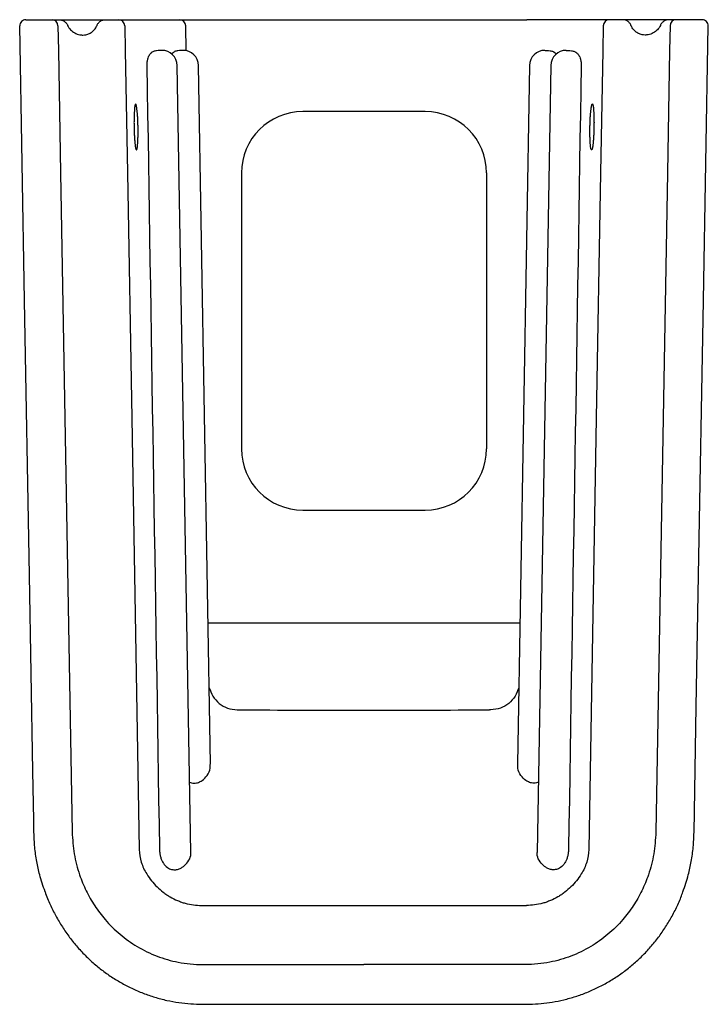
# Model space of a CAD drawing. Header units: millimetres. Extents: x 3543.162 to 3543.387, y 2229 to 2229.322.
import ezdxf

# ---------------------------------------------------------------- set-up
doc = ezdxf.new("R2010")
doc.units = ezdxf.units.MM
doc.layers.add('SANINDUSA', color=3, linetype='Continuous')

msp = doc.modelspace()

# ---------------------------------------------------------------- linework, layer by layer
at = {"layer": 'SANINDUSA'}
for p, q in [((3543.164214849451, 2229.321693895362), (3543.169996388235, 2229.321693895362)), ((3543.174998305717, 2229.321693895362), (3543.190224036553, 2229.321693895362)), ((3543.190227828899, 2229.321693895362), (3543.191214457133, 2229.321693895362)), ((3543.191214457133, 2229.321693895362), (3543.191540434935, 2229.321693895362)), ((3543.194529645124, 2229.321693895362), (3543.214408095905, 2229.321693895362)), ((3543.221383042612, 2229.321693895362), (3543.327762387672, 2229.321693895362)), ((3543.35461578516, 2229.321693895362), (3543.334737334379, 2229.321693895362)), ((3543.357930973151, 2229.321693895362), (3543.357604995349, 2229.321693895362)), ((3543.358917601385, 2229.321693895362), (3543.357930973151, 2229.321693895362)), ((3543.374147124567, 2229.321693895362), (3543.358921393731, 2229.321693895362)), ((3543.384930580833, 2229.321693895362), (3543.379149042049, 2229.321693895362)), ((3543.216552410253, 2229.311519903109), (3543.216400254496, 2229.319730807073)), ((3543.218062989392, 2229.049987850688), (3543.213580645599, 2229.306781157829)), ((3543.22450917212, 2229.078731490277), (3543.220528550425, 2229.306781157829)), ((3543.328616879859, 2229.306781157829), (3543.324636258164, 2229.078731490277)), ((3543.335564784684, 2229.306781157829), (3543.331082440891, 2229.049987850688)), ((3543.294572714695, 2229.291693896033), (3543.254572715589, 2229.291693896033)), ((3543.234572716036, 2229.271693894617), (3543.234572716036, 2229.181693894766)), ((3543.314572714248, 2229.271693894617), (3543.314572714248, 2229.181693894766)), ((3543.254572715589, 2229.161693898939), (3543.294572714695, 2229.161693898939)), ((3543.22373054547, 2229.124926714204), (3543.325414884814, 2229.124926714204)), ((3543.382294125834, 2229.056516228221), (3543.383019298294, 2229.097560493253)), ((3543.221592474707, 2229.032693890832), (3543.327552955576, 2229.032693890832))]:
    msp.add_line(p, q, dxfattribs=at)
at = {"layer": 'SANINDUSA', "flags": 128}
for points in [[(3543.16685694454, 2229.05651646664), (3543.166786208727, 2229.060515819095), (3543.166503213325, 2229.076513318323), (3543.165371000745, 2229.140503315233), (3543.163789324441, 2229.230081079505), (3543.162217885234, 2229.31965902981)], [(3543.174710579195, 2229.319726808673), (3543.174850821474, 2229.31169541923), (3543.175550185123, 2229.271701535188), (3543.178360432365, 2229.111726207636), (3543.179331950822, 2229.056573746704)], [(3543.196521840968, 2229.319728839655), (3543.196662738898, 2229.311695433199), (3543.197364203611, 2229.271701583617), (3543.198767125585, 2229.191713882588), (3543.201235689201, 2229.050969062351)], [(3543.352623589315, 2229.319728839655), (3543.352482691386, 2229.311695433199), (3543.351781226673, 2229.271701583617), (3543.350378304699, 2229.191713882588), (3543.347909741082, 2229.050969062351)], [(3543.374434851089, 2229.319726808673), (3543.37429460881, 2229.31169541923), (3543.373595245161, 2229.271701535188), (3543.370784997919, 2229.111726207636), (3543.369813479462, 2229.056573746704)], [(3543.38301270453, 2229.097452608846), (3543.383774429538, 2229.140503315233), (3543.385356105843, 2229.230081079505), (3543.386927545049, 2229.31965902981)]]:
    msp.add_lwpolyline(points, dxfattribs=at)
at = {"layer": 'SANINDUSA'}
for centre, radius, start, end in [((3543.164214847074, 2229.319693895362), 0.00200000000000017, 90, 181.0002402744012), ((3543.172767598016, 2229.319751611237), 0.001943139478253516, 359.2686470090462, 88.29990080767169), ((3543.194525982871, 2229.319697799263), 0.001996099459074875, 0.8910152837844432, 89.8948791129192), ((3543.214404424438, 2229.319697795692), 0.001996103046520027, 0.9475958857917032, 89.89461483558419), ((3543.354619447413, 2229.319697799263), 0.001996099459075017, 90.10512088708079, 179.1089847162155), ((3543.376377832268, 2229.319751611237), 0.001943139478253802, 91.70009919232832, 180.7313529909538), ((3543.38493058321, 2229.319693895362), 0.00200000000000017, 358.9997597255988, 90), ((3543.208581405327, 2229.306693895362), 0.005, 1.000000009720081, 90), ((3543.215529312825, 2229.306693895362), 0.005, 1.000000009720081, 90), ((3543.333616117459, 2229.306693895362), 0.005, 90, 178.9999999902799), ((3543.340564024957, 2229.306693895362), 0.005, 90, 178.9999999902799), ((3543.254572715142, 2229.271693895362), 0.02, 90, 180), ((3543.294572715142, 2229.271693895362), 0.02, 0, 90), ((3543.254572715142, 2229.181693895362), 0.02, 180, 270), ((3543.294572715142, 2229.181693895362), 0.02, 270, 0)]:
    msp.add_arc(centre, radius, start, end, dxfattribs=at)
for points, knots in [([(3543.169996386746, 2229.321693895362), (3543.170306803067, 2229.321693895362), (3543.17060920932, 2229.321693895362), (3543.171050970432, 2229.321693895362), (3543.171194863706, 2229.321693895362), (3543.171469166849, 2229.321693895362), (3543.171600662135, 2229.321693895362), (3543.171852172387, 2229.321693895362), (3543.171972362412, 2229.321693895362), (3543.172192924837, 2229.321693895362), (3543.172294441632, 2229.321693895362), (3543.1724799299, 2229.321693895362), (3543.172564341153, 2229.321693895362), (3543.172710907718, 2229.321693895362), (3543.172773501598, 2229.321693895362), (3543.172825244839, 2229.321693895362)], [0, 0, 0, 0, 0.249999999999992, 0.249999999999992, 0.3749999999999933, 0.3749999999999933, 0.4999999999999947, 0.4999999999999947, 0.624999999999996, 0.624999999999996, 0.7499999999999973, 0.7499999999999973, 0.8749999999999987, 0.8749999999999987, 1, 1, 1, 1]), ([(3543.174998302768, 2229.321693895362), (3543.175294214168, 2229.321693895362), (3543.175585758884, 2229.321654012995), (3543.176158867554, 2229.321491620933), (3543.176439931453, 2229.321367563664), (3543.176825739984, 2229.321122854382), (3543.176947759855, 2229.321032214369), (3543.177178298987, 2229.320832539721), (3543.177287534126, 2229.320722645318), (3543.177587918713, 2229.320369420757), (3543.177749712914, 2229.320107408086), (3543.177870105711, 2229.319817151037)], [0, 0, 0, 0, 0.2500000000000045, 0.2500000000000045, 0.500000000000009, 0.500000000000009, 0.6250000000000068, 0.6250000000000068, 0.7500000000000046, 0.7500000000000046, 1, 1, 1, 1]), ([(3543.187449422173, 2229.319816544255), (3543.187561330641, 2229.320094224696), (3543.18771516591, 2229.320354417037), (3543.187993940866, 2229.320698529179), (3543.188094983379, 2229.32080603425), (3543.188313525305, 2229.321006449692), (3543.188431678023, 2229.321099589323), (3543.188677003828, 2229.321265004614), (3543.188804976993, 2229.321338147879), (3543.189071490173, 2229.321465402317), (3543.189211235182, 2229.321519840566), (3543.189637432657, 2229.321650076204), (3543.189928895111, 2229.321693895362), (3543.190227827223, 2229.321693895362)], [0, 0, 0, 0, 0.2499999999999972, 0.2499999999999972, 0.3749999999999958, 0.3749999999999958, 0.4999999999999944, 0.4999999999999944, 0.6249999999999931, 0.6249999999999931, 0.7499999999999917, 0.7499999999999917, 1, 1, 1, 1]), ([(3543.191540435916, 2229.321693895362), (3543.1917276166, 2229.321693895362), (3543.191911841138, 2229.321693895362), (3543.1922746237, 2229.321693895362), (3543.192454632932, 2229.321693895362), (3543.192801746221, 2229.321693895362), (3543.192966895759, 2229.321693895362), (3543.193280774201, 2229.321693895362), (3543.193430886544, 2229.321693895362), (3543.193704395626, 2229.321693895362), (3543.193828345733, 2229.321693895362), (3543.194050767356, 2229.321693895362), (3543.19414953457, 2229.321693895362), (3543.194313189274, 2229.321693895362), (3543.194379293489, 2229.321693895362), (3543.194479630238, 2229.321693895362), (3543.194513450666, 2229.321693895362), (3543.194529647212, 2229.321693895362)], [0, 0, 0, 0, 0.125, 0.125, 0.25, 0.25, 0.375, 0.375, 0.5, 0.5, 0.625, 0.625, 0.75, 0.75, 0.875, 0.875, 1, 1, 1, 1]), ([(3543.214408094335, 2229.321693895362), (3543.214445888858, 2229.321693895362), (3543.214524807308, 2229.321693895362), (3543.214758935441, 2229.321693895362), (3543.21491318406, 2229.321693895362), (3543.215295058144, 2229.321693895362), (3543.215525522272, 2229.321693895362), (3543.216044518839, 2229.321693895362), (3543.216333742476, 2229.321693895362), (3543.216812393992, 2229.321693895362), (3543.216980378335, 2229.321693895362), (3543.217327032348, 2229.321693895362), (3543.2175053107, 2229.321693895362), (3543.218054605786, 2229.321693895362), (3543.218439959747, 2229.321693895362), (3543.219047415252, 2229.321693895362), (3543.219255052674, 2229.321693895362), (3543.219671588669, 2229.321693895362), (3543.21988154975, 2229.321693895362), (3543.220516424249, 2229.321693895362), (3543.220946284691, 2229.321693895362), (3543.221383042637, 2229.321693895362)], [0, 0, 0, 0, 0.1249999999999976, 0.1249999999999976, 0.2499999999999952, 0.2499999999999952, 0.3749999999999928, 0.3749999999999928, 0.4999999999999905, 0.4999999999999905, 0.5624999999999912, 0.5624999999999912, 0.624999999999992, 0.624999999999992, 0.7499999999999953, 0.7499999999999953, 0.812499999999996, 0.812499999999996, 0.8749999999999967, 0.8749999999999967, 1, 1, 1, 1]), ([(3543.334737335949, 2229.321693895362), (3543.334699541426, 2229.321693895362), (3543.334620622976, 2229.321693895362), (3543.334386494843, 2229.321693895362), (3543.334232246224, 2229.321693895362), (3543.33385037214, 2229.321693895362), (3543.333619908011, 2229.321693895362), (3543.333100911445, 2229.321693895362), (3543.332811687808, 2229.321693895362), (3543.332333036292, 2229.321693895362), (3543.332165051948, 2229.321693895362), (3543.331818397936, 2229.321693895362), (3543.331640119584, 2229.321693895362), (3543.331090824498, 2229.321693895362), (3543.330705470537, 2229.321693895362), (3543.330098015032, 2229.321693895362), (3543.329890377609, 2229.321693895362), (3543.329473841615, 2229.321693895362), (3543.329263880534, 2229.321693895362), (3543.328629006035, 2229.321693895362), (3543.328199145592, 2229.321693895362), (3543.327762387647, 2229.321693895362)], [0, 0, 0, 0, 0.1249999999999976, 0.1249999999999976, 0.2499999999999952, 0.2499999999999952, 0.3749999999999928, 0.3749999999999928, 0.4999999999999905, 0.4999999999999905, 0.5624999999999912, 0.5624999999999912, 0.624999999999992, 0.624999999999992, 0.7499999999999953, 0.7499999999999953, 0.812499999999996, 0.812499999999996, 0.8749999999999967, 0.8749999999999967, 1, 1, 1, 1]), ([(3543.357604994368, 2229.321693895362), (3543.357417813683, 2229.321693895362), (3543.357233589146, 2229.321693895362), (3543.356870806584, 2229.321693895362), (3543.356690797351, 2229.321693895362), (3543.356343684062, 2229.321693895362), (3543.356178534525, 2229.321693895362), (3543.355864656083, 2229.321693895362), (3543.35571454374, 2229.321693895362), (3543.355441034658, 2229.321693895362), (3543.355317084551, 2229.321693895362), (3543.355094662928, 2229.321693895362), (3543.354995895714, 2229.321693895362), (3543.354832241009, 2229.321693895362), (3543.354766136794, 2229.321693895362), (3543.354665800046, 2229.321693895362), (3543.354631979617, 2229.321693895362), (3543.354615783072, 2229.321693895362)], [0, 0, 0, 0, 0.125, 0.125, 0.25, 0.25, 0.375, 0.375, 0.5, 0.5, 0.625, 0.625, 0.75, 0.75, 0.875, 0.875, 1, 1, 1, 1]), ([(3543.361696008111, 2229.319816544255), (3543.361584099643, 2229.320094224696), (3543.361430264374, 2229.320354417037), (3543.361151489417, 2229.320698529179), (3543.361050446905, 2229.32080603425), (3543.360831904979, 2229.321006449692), (3543.360713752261, 2229.321099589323), (3543.360468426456, 2229.321265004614), (3543.360340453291, 2229.321338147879), (3543.360073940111, 2229.321465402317), (3543.359934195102, 2229.321519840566), (3543.359507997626, 2229.321650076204), (3543.359216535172, 2229.321693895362), (3543.35891760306, 2229.321693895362)], [0, 0, 0, 0, 0.2499999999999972, 0.2499999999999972, 0.3749999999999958, 0.3749999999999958, 0.4999999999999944, 0.4999999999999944, 0.6249999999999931, 0.6249999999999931, 0.7499999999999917, 0.7499999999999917, 1, 1, 1, 1]), ([(3543.374147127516, 2229.321693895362), (3543.373851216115, 2229.321693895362), (3543.3735596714, 2229.321654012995), (3543.37298656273, 2229.321491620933), (3543.37270549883, 2229.321367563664), (3543.3723196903, 2229.321122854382), (3543.372197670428, 2229.321032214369), (3543.371967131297, 2229.320832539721), (3543.371857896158, 2229.320722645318), (3543.37155751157, 2229.320369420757), (3543.37139571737, 2229.320107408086), (3543.371275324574, 2229.319817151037)], [0, 0, 0, 0, 0.2500000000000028, 0.2500000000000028, 0.5000000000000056, 0.5000000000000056, 0.6250000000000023, 0.6250000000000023, 0.7499999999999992, 0.7499999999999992, 1, 1, 1, 1]), ([(3543.379149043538, 2229.321693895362), (3543.378838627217, 2229.321693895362), (3543.378536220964, 2229.321693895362), (3543.378094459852, 2229.321693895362), (3543.377950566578, 2229.321693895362), (3543.377676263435, 2229.321693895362), (3543.377544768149, 2229.321693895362), (3543.377293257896, 2229.321693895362), (3543.377173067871, 2229.321693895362), (3543.376952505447, 2229.321693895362), (3543.376850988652, 2229.321693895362), (3543.376665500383, 2229.321693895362), (3543.376581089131, 2229.321693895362), (3543.376434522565, 2229.321693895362), (3543.376371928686, 2229.321693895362), (3543.376320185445, 2229.321693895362)], [0, 0, 0, 0, 0.249999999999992, 0.249999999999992, 0.3749999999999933, 0.3749999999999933, 0.4999999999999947, 0.4999999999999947, 0.624999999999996, 0.624999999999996, 0.7499999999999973, 0.7499999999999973, 0.8749999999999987, 0.8749999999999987, 1, 1, 1, 1]), ([(3543.177870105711, 2229.319817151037), (3543.177995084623, 2229.319542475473), (3543.178138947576, 2229.31929286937), (3543.178458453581, 2229.318827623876), (3543.178634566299, 2229.318612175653), (3543.179020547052, 2229.318206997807), (3543.179228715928, 2229.318019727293), (3543.179672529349, 2229.317677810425), (3543.179909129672, 2229.317521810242), (3543.180415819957, 2229.317241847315), (3543.180686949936, 2229.317118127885), (3543.181252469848, 2229.316914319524), (3543.181548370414, 2229.316833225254), (3543.182017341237, 2229.316749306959), (3543.182177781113, 2229.316727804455), (3543.182499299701, 2229.316699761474), (3543.182661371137, 2229.316693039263), (3543.183151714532, 2229.316696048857), (3543.183487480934, 2229.316729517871), (3543.183819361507, 2229.316798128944)], [0, 0, 0, 0, 0.1250000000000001, 0.1250000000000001, 0.2500000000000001, 0.2500000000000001, 0.3750000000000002, 0.3750000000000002, 0.5000000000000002, 0.5000000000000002, 0.6250000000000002, 0.6250000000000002, 0.7500000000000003, 0.7500000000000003, 0.8125000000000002, 0.8125000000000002, 0.8750000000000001, 0.8750000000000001, 1, 1, 1, 1]), ([(3543.183819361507, 2229.316798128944), (3543.184223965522, 2229.316881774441), (3543.1846109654, 2229.317012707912), (3543.18516529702, 2229.317279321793), (3543.18534642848, 2229.317380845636), (3543.185691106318, 2229.317602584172), (3543.185855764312, 2229.317722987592), (3543.186169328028, 2229.317983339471), (3543.186318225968, 2229.31812330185), (3543.186599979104, 2229.318423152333), (3543.186732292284, 2229.318582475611), (3543.187094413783, 2229.319077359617), (3543.187293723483, 2229.319433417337), (3543.187449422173, 2229.319816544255)], [0, 0, 0, 0, 0.2500000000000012, 0.2500000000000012, 0.3750000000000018, 0.3750000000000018, 0.5000000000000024, 0.5000000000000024, 0.6250000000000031, 0.6250000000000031, 0.7500000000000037, 0.7500000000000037, 1, 1, 1, 1]), ([(3543.365326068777, 2229.316798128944), (3543.364921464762, 2229.316881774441), (3543.364534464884, 2229.317012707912), (3543.363980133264, 2229.317279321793), (3543.363799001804, 2229.317380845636), (3543.363454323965, 2229.317602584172), (3543.363289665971, 2229.317722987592), (3543.362976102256, 2229.317983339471), (3543.362827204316, 2229.31812330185), (3543.36254545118, 2229.318423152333), (3543.362413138, 2229.318582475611), (3543.362051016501, 2229.319077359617), (3543.361851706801, 2229.319433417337), (3543.361696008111, 2229.319816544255)], [0, 0, 0, 0, 0.2500000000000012, 0.2500000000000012, 0.3750000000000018, 0.3750000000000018, 0.5000000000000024, 0.5000000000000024, 0.6250000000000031, 0.6250000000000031, 0.7500000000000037, 0.7500000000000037, 1, 1, 1, 1]), ([(3543.371275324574, 2229.319817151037), (3543.37115034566, 2229.319542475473), (3543.371006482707, 2229.31929286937), (3543.370686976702, 2229.318827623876), (3543.370510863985, 2229.318612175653), (3543.370124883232, 2229.318206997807), (3543.369916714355, 2229.318019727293), (3543.369472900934, 2229.317677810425), (3543.369236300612, 2229.317521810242), (3543.368729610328, 2229.317241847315), (3543.368458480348, 2229.317118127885), (3543.367892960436, 2229.316914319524), (3543.367597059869, 2229.316833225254), (3543.367128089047, 2229.316749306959), (3543.36696764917, 2229.316727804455), (3543.366646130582, 2229.316699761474), (3543.366484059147, 2229.316693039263), (3543.365993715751, 2229.316696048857), (3543.36565794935, 2229.316729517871), (3543.365326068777, 2229.316798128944)], [0, 0, 0, 0, 0.1250000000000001, 0.1250000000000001, 0.2500000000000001, 0.2500000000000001, 0.3750000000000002, 0.3750000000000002, 0.5000000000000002, 0.5000000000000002, 0.6250000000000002, 0.6250000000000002, 0.7500000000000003, 0.7500000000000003, 0.8125000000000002, 0.8125000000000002, 0.8750000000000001, 0.8750000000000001, 1, 1, 1, 1]), ([(3543.205840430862, 2229.311283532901), (3543.205613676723, 2229.311179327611), (3543.205382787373, 2229.311043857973), (3543.205040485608, 2229.310761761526), (3543.204927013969, 2229.310654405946), (3543.204703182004, 2229.31040377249), (3543.204592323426, 2229.310259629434), (3543.204381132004, 2229.309929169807), (3543.204280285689, 2229.30974269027), (3543.204092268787, 2229.309310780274), (3543.20400450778, 2229.309062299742), (3543.203894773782, 2229.308647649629), (3543.203861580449, 2229.30850191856), (3543.203803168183, 2229.308192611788), (3543.203777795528, 2229.308027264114), (3543.203738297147, 2229.30768784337), (3543.203723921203, 2229.30751310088), (3543.203706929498, 2229.307152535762), (3543.203704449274, 2229.306966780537), (3543.203708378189, 2229.306781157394)], [0, 0, 0, 0, 0.2500000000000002, 0.2500000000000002, 0.3749999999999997, 0.3749999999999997, 0.4999999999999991, 0.4999999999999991, 0.6249999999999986, 0.6249999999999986, 0.749999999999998, 0.749999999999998, 0.8124999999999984, 0.8124999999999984, 0.874999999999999, 0.874999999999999, 0.9374999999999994, 0.9374999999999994, 1, 1, 1, 1]), ([(3543.208555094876, 2229.311686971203), (3543.208557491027, 2229.311689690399), (3543.208566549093, 2229.311699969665), (3543.207958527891, 2229.311686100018), (3543.206998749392, 2229.311676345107), (3543.206185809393, 2229.31140065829), (3543.205840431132, 2229.311283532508)], [0, 0, 0, 0, 0.1153959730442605, 0.4362266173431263, 0.7604803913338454, 1, 1, 1, 1]), ([(3543.212790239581, 2229.311283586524), (3543.212764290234, 2229.311271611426), (3543.212432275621, 2229.311118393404), (3543.212097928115, 2229.310789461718), (3543.211789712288, 2229.310486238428)], [0, 0, 0, 0, 0.0781572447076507, 1, 1, 1, 1]), ([(3543.215504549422, 2229.311686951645), (3543.215507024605, 2229.311689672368), (3543.215516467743, 2229.311700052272), (3543.214908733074, 2229.311686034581), (3543.213948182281, 2229.311676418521), (3543.213134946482, 2229.311400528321), (3543.212790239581, 2229.311283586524)], [0, 0, 0, 0, 0.1142366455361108, 0.43582732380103, 0.7608636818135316, 1, 1, 1, 1]), ([(3543.333640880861, 2229.311686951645), (3543.333638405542, 2229.311689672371), (3543.333628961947, 2229.311700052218), (3543.334236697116, 2229.311686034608), (3543.335197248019, 2229.311676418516), (3543.336010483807, 2229.31140052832), (3543.336355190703, 2229.311283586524)], [0, 0, 0, 0, 0.114237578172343, 0.4358279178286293, 0.7608639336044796, 0.9999999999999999, 0.9999999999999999, 0.9999999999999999, 0.9999999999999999]), ([(3543.336355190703, 2229.311283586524), (3543.336381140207, 2229.311271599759), (3543.336724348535, 2229.311113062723), (3543.337069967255, 2229.31077288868), (3543.337389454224, 2229.310458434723)], [0, 0, 0, 0, 0.0756086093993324, 1, 1, 1, 1]), ([(3543.340590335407, 2229.311686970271), (3543.340587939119, 2229.311689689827), (3543.340578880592, 2229.311699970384), (3543.341186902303, 2229.311686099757), (3543.342146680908, 2229.311676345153), (3543.342959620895, 2229.311400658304), (3543.343304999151, 2229.311283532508)], [0, 0, 0, 0, 0.1153969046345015, 0.4362272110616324, 0.7604806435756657, 1, 1, 1, 1]), ([(3543.343304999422, 2229.311283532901), (3543.34353175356, 2229.311179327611), (3543.343762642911, 2229.311043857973), (3543.344104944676, 2229.310761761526), (3543.344218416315, 2229.310654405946), (3543.34444224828, 2229.31040377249), (3543.344553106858, 2229.310259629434), (3543.34476429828, 2229.309929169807), (3543.344865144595, 2229.30974269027), (3543.345053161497, 2229.309310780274), (3543.345140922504, 2229.309062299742), (3543.345250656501, 2229.308647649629), (3543.345283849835, 2229.30850191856), (3543.345342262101, 2229.308192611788), (3543.345367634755, 2229.308027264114), (3543.345407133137, 2229.30768784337), (3543.345421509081, 2229.30751310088), (3543.345438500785, 2229.307152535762), (3543.34544098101, 2229.306966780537), (3543.345437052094, 2229.306781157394)], [0, 0, 0, 0, 0.2500000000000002, 0.2500000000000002, 0.3749999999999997, 0.3749999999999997, 0.4999999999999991, 0.4999999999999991, 0.6249999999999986, 0.6249999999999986, 0.749999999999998, 0.749999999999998, 0.8124999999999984, 0.8124999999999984, 0.874999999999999, 0.874999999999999, 0.9374999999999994, 0.9374999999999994, 1, 1, 1, 1]), ([(3543.200050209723, 2229.294193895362), (3543.200093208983, 2229.294193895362), (3543.200136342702, 2229.29414545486), (3543.200201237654, 2229.294003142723), (3543.200222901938, 2229.293944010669), (3543.20026629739, 2229.293801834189), (3543.200288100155, 2229.293718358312), (3543.200352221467, 2229.293437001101), (3543.20039368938, 2229.293207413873), (3543.200474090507, 2229.292664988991), (3543.200513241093, 2229.292349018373), (3543.200585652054, 2229.291658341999), (3543.200619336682, 2229.291281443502), (3543.200665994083, 2229.290667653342), (3543.200680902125, 2229.290454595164), (3543.200708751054, 2229.29002153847), (3543.200734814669, 2229.289579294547), (3543.200757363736, 2229.289118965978), (3543.200778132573, 2229.288649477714), (3543.200787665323, 2229.288409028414), (3543.200813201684, 2229.287681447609), (3543.20082601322, 2229.287193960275), (3543.200839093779, 2229.286459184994), (3543.200842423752, 2229.286213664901), (3543.200846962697, 2229.285721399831), (3543.200848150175, 2229.285475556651), (3543.200848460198, 2229.284752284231), (3543.200844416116, 2229.284283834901), (3543.200831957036, 2229.283601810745), (3543.200826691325, 2229.283376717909), (3543.200814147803, 2229.28294123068), (3543.200806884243, 2229.282730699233), (3543.20078219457, 2229.282120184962), (3543.20076189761, 2229.281741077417), (3543.200713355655, 2229.281040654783), (3543.200685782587, 2229.280729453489), (3543.200639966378, 2229.280322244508), (3543.20062393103, 2229.280196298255), (3543.200590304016, 2229.279964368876), (3543.200572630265, 2229.27985807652), (3543.200518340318, 2229.279576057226), (3543.200480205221, 2229.279434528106), (3543.200400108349, 2229.279243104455), (3543.200357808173, 2229.2791940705), (3543.200272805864, 2229.279193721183), (3543.20022973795, 2229.279240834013), (3543.20016427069, 2229.279383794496), (3543.200142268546, 2229.279443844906), (3543.200098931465, 2229.279585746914), (3543.20007747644, 2229.279667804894), (3543.200013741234, 2229.279946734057), (3543.199971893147, 2229.280177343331), (3543.199890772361, 2229.280724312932), (3543.199852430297, 2229.281033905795), (3543.199798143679, 2229.281550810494), (3543.199780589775, 2229.281731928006), (3543.199746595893, 2229.282112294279), (3543.199730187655, 2229.282311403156), (3543.199683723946, 2229.282922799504), (3543.199656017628, 2229.283353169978), (3543.199619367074, 2229.28403292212), (3543.199607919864, 2229.284266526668), (3543.199587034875, 2229.284739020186), (3543.199577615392, 2229.284977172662), (3543.19955234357, 2229.285697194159), (3543.199539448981, 2229.28618457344), (3543.199526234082, 2229.286927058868), (3543.19952289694, 2229.287174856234), (3543.199518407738, 2229.287663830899), (3543.19951606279, 2229.288148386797), (3543.199517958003, 2229.288624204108), (3543.199522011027, 2229.289095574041), (3543.199525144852, 2229.289330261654), (3543.199537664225, 2229.290014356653), (3543.199550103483, 2229.290446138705), (3543.199583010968, 2229.29126206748), (3543.19960375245, 2229.291648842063), (3543.199651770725, 2229.292342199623), (3543.1996791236, 2229.292652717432), (3543.199725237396, 2229.293063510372), (3543.199741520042, 2229.293191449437), (3543.199775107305, 2229.293423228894), (3543.19979248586, 2229.29352783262), (3543.199846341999, 2229.293808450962), (3543.199884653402, 2229.293951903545), (3543.199965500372, 2229.29414544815), (3543.200007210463, 2229.294193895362), (3543.200050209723, 2229.294193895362)], [0, 0, 0, 0, 0.03124999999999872, 0.03124999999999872, 0.04687499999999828, 0.04687499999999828, 0.06249999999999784, 0.06249999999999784, 0.09374999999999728, 0.09374999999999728, 0.1249999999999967, 0.1249999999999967, 0.1562499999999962, 0.1562499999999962, 0.171874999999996, 0.171874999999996, 0.1874999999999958, 0.2031249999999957, 0.2031249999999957, 0.2187499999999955, 0.2187499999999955, 0.2499999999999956, 0.2499999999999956, 0.2656249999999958, 0.2656249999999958, 0.2812499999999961, 0.2812499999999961, 0.3124999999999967, 0.3124999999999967, 0.328124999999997, 0.328124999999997, 0.3437499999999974, 0.3437499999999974, 0.3749999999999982, 0.3749999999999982, 0.4062499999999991, 0.4062499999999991, 0.4218749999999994, 0.4218749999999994, 0.4374999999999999, 0.4374999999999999, 0.4687500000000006, 0.4687500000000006, 0.5000000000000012, 0.5000000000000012, 0.5312500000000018, 0.5312500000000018, 0.5468750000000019, 0.5468750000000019, 0.5625000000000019, 0.5625000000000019, 0.5937500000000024, 0.5937500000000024, 0.6250000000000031, 0.6250000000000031, 0.6406250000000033, 0.6406250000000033, 0.6562500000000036, 0.6562500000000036, 0.6875000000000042, 0.6875000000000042, 0.7031250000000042, 0.7031250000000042, 0.7187500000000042, 0.7187500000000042, 0.7500000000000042, 0.7500000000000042, 0.765625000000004, 0.765625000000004, 0.7812500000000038, 0.7968750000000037, 0.7968750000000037, 0.8125000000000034, 0.8125000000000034, 0.8437500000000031, 0.8437500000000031, 0.8750000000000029, 0.8750000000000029, 0.9062500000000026, 0.9062500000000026, 0.9218750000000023, 0.9218750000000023, 0.937500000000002, 0.937500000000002, 0.9687500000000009, 0.9687500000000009, 1, 1, 1, 1]), ([(3543.349095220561, 2229.294193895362), (3543.349052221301, 2229.294193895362), (3543.349009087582, 2229.29414545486), (3543.34894419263, 2229.294003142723), (3543.348922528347, 2229.293944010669), (3543.348879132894, 2229.293801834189), (3543.348857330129, 2229.293718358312), (3543.348793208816, 2229.293437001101), (3543.348751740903, 2229.293207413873), (3543.348671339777, 2229.292664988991), (3543.348632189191, 2229.292349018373), (3543.34855977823, 2229.291658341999), (3543.348526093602, 2229.291281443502), (3543.348479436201, 2229.290667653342), (3543.348464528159, 2229.290454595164), (3543.34843667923, 2229.29002153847), (3543.348410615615, 2229.289579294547), (3543.348388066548, 2229.289118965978), (3543.34836729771, 2229.288649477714), (3543.348357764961, 2229.288409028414), (3543.3483322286, 2229.287681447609), (3543.348319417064, 2229.287193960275), (3543.348306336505, 2229.286459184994), (3543.348303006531, 2229.286213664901), (3543.348298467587, 2229.285721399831), (3543.348297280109, 2229.285475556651), (3543.348296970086, 2229.284752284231), (3543.348301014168, 2229.284283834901), (3543.348313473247, 2229.283601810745), (3543.348318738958, 2229.283376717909), (3543.348331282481, 2229.28294123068), (3543.348338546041, 2229.282730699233), (3543.348363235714, 2229.282120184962), (3543.348383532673, 2229.281741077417), (3543.348432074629, 2229.281040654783), (3543.348459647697, 2229.280729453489), (3543.348505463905, 2229.280322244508), (3543.348521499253, 2229.280196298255), (3543.348555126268, 2229.279964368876), (3543.348572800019, 2229.27985807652), (3543.348627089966, 2229.279576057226), (3543.348665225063, 2229.279434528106), (3543.348745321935, 2229.279243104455), (3543.348787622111, 2229.2791940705), (3543.34887262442, 2229.279193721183), (3543.348915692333, 2229.279240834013), (3543.348981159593, 2229.279383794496), (3543.349003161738, 2229.279443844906), (3543.349046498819, 2229.279585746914), (3543.349067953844, 2229.279667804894), (3543.34913168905, 2229.279946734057), (3543.349173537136, 2229.280177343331), (3543.349254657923, 2229.280724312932), (3543.349292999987, 2229.281033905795), (3543.349347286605, 2229.281550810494), (3543.349364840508, 2229.281731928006), (3543.34939883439, 2229.282112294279), (3543.349415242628, 2229.282311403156), (3543.349461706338, 2229.282922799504), (3543.349489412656, 2229.283353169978), (3543.349526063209, 2229.28403292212), (3543.349537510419, 2229.284266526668), (3543.349558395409, 2229.284739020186), (3543.349567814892, 2229.284977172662), (3543.349593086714, 2229.285697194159), (3543.349605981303, 2229.28618457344), (3543.349619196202, 2229.286927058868), (3543.349622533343, 2229.287174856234), (3543.349627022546, 2229.287663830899), (3543.349629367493, 2229.288148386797), (3543.349627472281, 2229.288624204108), (3543.349623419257, 2229.289095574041), (3543.349620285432, 2229.289330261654), (3543.349607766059, 2229.290014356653), (3543.349595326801, 2229.290446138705), (3543.349562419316, 2229.29126206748), (3543.349541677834, 2229.291648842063), (3543.349493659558, 2229.292342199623), (3543.349466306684, 2229.292652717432), (3543.349420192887, 2229.293063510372), (3543.349403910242, 2229.293191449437), (3543.34937032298, 2229.293423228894), (3543.349352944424, 2229.29352783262), (3543.349299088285, 2229.293808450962), (3543.349260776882, 2229.293951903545), (3543.349179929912, 2229.29414544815), (3543.34913821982, 2229.294193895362), (3543.349095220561, 2229.294193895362)], [0, 0, 0, 0, 0.03124999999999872, 0.03124999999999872, 0.04687499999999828, 0.04687499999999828, 0.06249999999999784, 0.06249999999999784, 0.09374999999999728, 0.09374999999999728, 0.1249999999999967, 0.1249999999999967, 0.1562499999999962, 0.1562499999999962, 0.171874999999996, 0.171874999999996, 0.1874999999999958, 0.2031249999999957, 0.2031249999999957, 0.2187499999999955, 0.2187499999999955, 0.2499999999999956, 0.2499999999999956, 0.2656249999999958, 0.2656249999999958, 0.2812499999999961, 0.2812499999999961, 0.3124999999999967, 0.3124999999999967, 0.328124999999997, 0.328124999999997, 0.3437499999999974, 0.3437499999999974, 0.3749999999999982, 0.3749999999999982, 0.4062499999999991, 0.4062499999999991, 0.4218749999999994, 0.4218749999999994, 0.4374999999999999, 0.4374999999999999, 0.4687500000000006, 0.4687500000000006, 0.5000000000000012, 0.5000000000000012, 0.5312500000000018, 0.5312500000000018, 0.5468750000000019, 0.5468750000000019, 0.5625000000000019, 0.5625000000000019, 0.5937500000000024, 0.5937500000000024, 0.6250000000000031, 0.6250000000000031, 0.6406250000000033, 0.6406250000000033, 0.6562500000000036, 0.6562500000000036, 0.6875000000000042, 0.6875000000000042, 0.7031250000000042, 0.7031250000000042, 0.7187500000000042, 0.7187500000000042, 0.7500000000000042, 0.7500000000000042, 0.765625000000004, 0.765625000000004, 0.7812500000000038, 0.7968750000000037, 0.7968750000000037, 0.8125000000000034, 0.8125000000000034, 0.8437500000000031, 0.8437500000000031, 0.8750000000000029, 0.8750000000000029, 0.9062500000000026, 0.9062500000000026, 0.9218750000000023, 0.9218750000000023, 0.937500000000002, 0.937500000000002, 0.9687500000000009, 0.9687500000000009, 1, 1, 1, 1]), ([(3543.224072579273, 2229.103743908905), (3543.22440696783, 2229.102804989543), (3543.225100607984, 2229.100857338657), (3543.227243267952, 2229.098525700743), (3543.230010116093, 2229.096850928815), (3543.232114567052, 2229.0966124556), (3543.233166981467, 2229.096493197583)], [0, 0, 0, 0, 0.238377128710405, 0.4944784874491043, 0.7471938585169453, 1, 1, 1, 1]), ([(3543.325072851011, 2229.103743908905), (3543.324738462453, 2229.102804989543), (3543.3240448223, 2229.100857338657), (3543.321902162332, 2229.098525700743), (3543.319135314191, 2229.096850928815), (3543.317030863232, 2229.0966124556), (3543.315978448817, 2229.096493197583)], [0, 0, 0, 0, 0.238377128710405, 0.4944784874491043, 0.7471938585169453, 1, 1, 1, 1]), ([(3543.233582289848, 2229.096479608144), (3543.247245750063, 2229.096452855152), (3543.260909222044, 2229.096437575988), (3543.288236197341, 2229.09643757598), (3543.301899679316, 2229.09645285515), (3543.315563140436, 2229.096479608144)], [0, 0, 0, 0, 0.5, 0.5, 1, 1, 1, 1]), ([(3543.223349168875, 2229.07510579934), (3543.223813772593, 2229.07587788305), (3543.224520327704, 2229.077052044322), (3543.224407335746, 2229.07830126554), (3543.224368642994, 2229.078729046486)], [0, 0, 0, 0, 0.6575618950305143, 1, 1, 1, 1]), ([(3543.224505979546, 2229.078703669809), (3543.224507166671, 2229.078697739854), (3543.224508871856, 2229.078689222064), (3543.224508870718, 2229.078697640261), (3543.224508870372, 2229.078700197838)], [0, 0, 0, 0, 0.6961847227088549, 0.9999999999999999, 0.9999999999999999, 0.9999999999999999, 0.9999999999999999]), ([(3543.325796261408, 2229.07510579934), (3543.325331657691, 2229.07587788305), (3543.32462510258, 2229.077052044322), (3543.324738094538, 2229.07830126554), (3543.324776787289, 2229.078729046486)], [0, 0, 0, 0, 0.6575618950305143, 1, 1, 1, 1]), ([(3543.217662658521, 2229.072922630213), (3543.217863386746, 2229.072837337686), (3543.218373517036, 2229.072620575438), (3543.219381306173, 2229.072555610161), (3543.220575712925, 2229.072790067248), (3543.222112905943, 2229.073618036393), (3543.222859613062, 2229.074516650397), (3543.223349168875, 2229.07510579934)], [0, 0, 0, 0, 0.07676523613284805, 0.1950910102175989, 0.4007554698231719, 0.6071235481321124, 1, 1, 1, 1]), ([(3543.331482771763, 2229.072922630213), (3543.331282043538, 2229.072837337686), (3543.330771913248, 2229.072620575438), (3543.329764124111, 2229.072555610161), (3543.328569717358, 2229.072790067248), (3543.327032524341, 2229.073618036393), (3543.326285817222, 2229.074516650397), (3543.325796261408, 2229.07510579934)], [0, 0, 0, 0, 0.07676523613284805, 0.1950910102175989, 0.4007554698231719, 0.6071235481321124, 1, 1, 1, 1]), ([(3543.170495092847, 2229.037165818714), (3543.169865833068, 2229.039007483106), (3543.168763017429, 2229.042235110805), (3543.167727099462, 2229.047133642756), (3543.167058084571, 2229.05173973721), (3543.166926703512, 2229.054924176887), (3543.166861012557, 2229.056516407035)], [0, 0, 0, 0, 0.2949053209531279, 0.5168393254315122, 0.7584180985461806, 1, 1, 1, 1]), ([(3543.179335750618, 2229.05657356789), (3543.179484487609, 2229.054217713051), (3543.179781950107, 2229.049506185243), (3543.181470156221, 2229.043095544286), (3543.183805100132, 2229.037432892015), (3543.186605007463, 2229.0325262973), (3543.190246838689, 2229.027680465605), (3543.194860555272, 2229.023131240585), (3543.200555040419, 2229.01906082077), (3543.206956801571, 2229.015962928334), (3543.212867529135, 2229.014267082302), (3543.217879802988, 2229.013513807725), (3543.220544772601, 2229.013437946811), (3543.22187725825, 2229.01340001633)], [0, 0, 0, 0, 0.1053112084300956, 0.2106142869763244, 0.294434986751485, 0.3785903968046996, 0.4623906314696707, 0.5646616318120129, 0.6669197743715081, 0.7739281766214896, 0.8809287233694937, 0.9404643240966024, 1, 1, 1, 1]), ([(3543.369809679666, 2229.05657356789), (3543.369660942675, 2229.054217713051), (3543.369363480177, 2229.049506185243), (3543.367675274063, 2229.043095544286), (3543.365340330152, 2229.037432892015), (3543.362540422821, 2229.0325262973), (3543.358898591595, 2229.027680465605), (3543.354284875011, 2229.023131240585), (3543.348590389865, 2229.01906082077), (3543.342188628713, 2229.015962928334), (3543.336277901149, 2229.014267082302), (3543.331265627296, 2229.013513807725), (3543.328600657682, 2229.013437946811), (3543.327268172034, 2229.01340001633)], [0, 0, 0, 0, 0.1053112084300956, 0.2106142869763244, 0.294434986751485, 0.3785903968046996, 0.4623906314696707, 0.5646616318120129, 0.6669197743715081, 0.7739281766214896, 0.8809287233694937, 0.9404643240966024, 1, 1, 1, 1]), ([(3543.378637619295, 2229.037125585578), (3543.379271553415, 2229.038980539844), (3543.380379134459, 2229.042221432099), (3543.381418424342, 2229.047133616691), (3543.382087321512, 2229.051739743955), (3543.382218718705, 2229.054924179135), (3543.382284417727, 2229.056516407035)], [0, 0, 0, 0, 0.2964064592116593, 0.5178679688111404, 0.7589324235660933, 1, 1, 1, 1]), ([(3543.201235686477, 2229.050969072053), (3543.201266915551, 2229.049545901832), (3543.201489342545, 2229.048159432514), (3543.202100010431, 2229.046132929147), (3543.202352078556, 2229.045463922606), (3543.2029404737, 2229.044175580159), (3543.203277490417, 2229.043552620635), (3543.203658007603, 2229.042951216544)], [0, 0, 0, 0, 0.4999999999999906, 0.4999999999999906, 0.7499999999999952, 0.7499999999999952, 1, 1, 1, 1]), ([(3543.207821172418, 2229.051144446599), (3543.207827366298, 2229.050762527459), (3543.207851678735, 2229.050383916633), (3543.207939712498, 2229.049633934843), (3543.208003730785, 2229.049261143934), (3543.208175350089, 2229.048530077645), (3543.208281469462, 2229.048177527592), (3543.208472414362, 2229.04766974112), (3543.208541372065, 2229.047503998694), (3543.208690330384, 2229.047180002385), (3543.208770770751, 2229.047021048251), (3543.209024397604, 2229.046565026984), (3543.209210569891, 2229.046286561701), (3543.209614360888, 2229.045780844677), (3543.209833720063, 2229.04555289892), (3543.21028097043, 2229.045165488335), (3543.210510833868, 2229.045002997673), (3543.210978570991, 2229.04473321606), (3543.211217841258, 2229.04462588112), (3543.211917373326, 2229.04438524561), (3543.212367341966, 2229.044325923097), (3543.213012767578, 2229.044336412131), (3543.213223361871, 2229.044357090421), (3543.213626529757, 2229.044425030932), (3543.213820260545, 2229.044472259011), (3543.214379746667, 2229.044645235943), (3543.214723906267, 2229.04480187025), (3543.215360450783, 2229.04516881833), (3543.215653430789, 2229.045379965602), (3543.215920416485, 2229.045608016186)], [0, 0, 0, 0, 0.06250000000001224, 0.06250000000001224, 0.1250000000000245, 0.1250000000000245, 0.1875000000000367, 0.1875000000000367, 0.2187500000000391, 0.2187500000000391, 0.2500000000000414, 0.2500000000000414, 0.3125000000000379, 0.3125000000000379, 0.3750000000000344, 0.3750000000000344, 0.4375000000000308, 0.4375000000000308, 0.5000000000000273, 0.5000000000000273, 0.6250000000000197, 0.6250000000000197, 0.6875000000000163, 0.6875000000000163, 0.7500000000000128, 0.7500000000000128, 0.8750000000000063, 0.8750000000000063, 1, 1, 1, 1]), ([(3543.341324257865, 2229.051144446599), (3543.341318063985, 2229.050762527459), (3543.341293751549, 2229.050383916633), (3543.341205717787, 2229.049633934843), (3543.341141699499, 2229.049261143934), (3543.340970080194, 2229.048530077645), (3543.340863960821, 2229.048177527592), (3543.340673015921, 2229.04766974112), (3543.340604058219, 2229.047503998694), (3543.340455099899, 2229.047180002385), (3543.340374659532, 2229.047021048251), (3543.340121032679, 2229.046565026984), (3543.339934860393, 2229.046286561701), (3543.339531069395, 2229.045780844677), (3543.33931171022, 2229.04555289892), (3543.338864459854, 2229.045165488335), (3543.338634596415, 2229.045002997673), (3543.338166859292, 2229.04473321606), (3543.337927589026, 2229.04462588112), (3543.337228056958, 2229.04438524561), (3543.336778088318, 2229.044325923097), (3543.336132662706, 2229.044336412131), (3543.335922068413, 2229.044357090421), (3543.335518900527, 2229.044425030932), (3543.335325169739, 2229.044472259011), (3543.334765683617, 2229.044645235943), (3543.334421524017, 2229.04480187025), (3543.333784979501, 2229.04516881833), (3543.333491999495, 2229.045379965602), (3543.333225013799, 2229.045608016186)], [0, 0, 0, 0, 0.06250000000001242, 0.06250000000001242, 0.1250000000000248, 0.1250000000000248, 0.1875000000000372, 0.1875000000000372, 0.2187500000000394, 0.2187500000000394, 0.2500000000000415, 0.2500000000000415, 0.3125000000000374, 0.3125000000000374, 0.3750000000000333, 0.3750000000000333, 0.4375000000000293, 0.4375000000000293, 0.5000000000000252, 0.5000000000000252, 0.6250000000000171, 0.6250000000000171, 0.6875000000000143, 0.6875000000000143, 0.7500000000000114, 0.7500000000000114, 0.8750000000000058, 0.8750000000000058, 1, 1, 1, 1]), ([(3543.347909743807, 2229.050969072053), (3543.347878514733, 2229.049545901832), (3543.347656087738, 2229.048159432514), (3543.347045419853, 2229.046132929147), (3543.346793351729, 2229.045463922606), (3543.346204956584, 2229.044175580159), (3543.345867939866, 2229.043552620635), (3543.345487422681, 2229.042951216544)], [0, 0, 0, 0, 0.5000000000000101, 0.5000000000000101, 0.750000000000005, 0.750000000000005, 1, 1, 1, 1]), ([(3543.215920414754, 2229.045608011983), (3543.216476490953, 2229.046200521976), (3543.217605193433, 2229.047403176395), (3543.218111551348, 2229.048943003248), (3543.218033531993, 2229.049829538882), (3543.218019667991, 2229.049987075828)], [0, 0, 0, 0, 0.4439917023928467, 0.9011975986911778, 1, 1, 1, 1]), ([(3543.333225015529, 2229.045608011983), (3543.33266893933, 2229.046200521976), (3543.331540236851, 2229.047403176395), (3543.331033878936, 2229.048943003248), (3543.331111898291, 2229.049829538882), (3543.331125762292, 2229.049987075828)], [0, 0, 0, 0, 0.4439917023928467, 0.9011975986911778, 1, 1, 1, 1]), ([(3543.203658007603, 2229.042951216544), (3543.204141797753, 2229.042186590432), (3543.204671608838, 2229.041449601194), (3543.205805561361, 2229.040051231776), (3543.206408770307, 2229.039389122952), (3543.207682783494, 2229.038134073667), (3543.208354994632, 2229.037542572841), (3543.209424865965, 2229.036718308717), (3543.209793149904, 2229.036453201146), (3543.210543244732, 2229.035950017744), (3543.21092490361, 2229.035712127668), (3543.212089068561, 2229.035038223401), (3543.212890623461, 2229.034641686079), (3543.214127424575, 2229.034118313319), (3543.214545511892, 2229.033955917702), (3543.215394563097, 2229.033657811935), (3543.215827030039, 2229.033521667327), (3543.217133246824, 2229.033160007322), (3543.218013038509, 2229.032982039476), (3543.219790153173, 2229.032749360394), (3543.22068740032, 2229.032694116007), (3543.221592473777, 2229.032693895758)], [0, 0, 0, 0, 0.1250000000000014, 0.1250000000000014, 0.2500000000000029, 0.2500000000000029, 0.3750000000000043, 0.3750000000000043, 0.4375000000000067, 0.4375000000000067, 0.500000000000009, 0.500000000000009, 0.6250000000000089, 0.6250000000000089, 0.6875000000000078, 0.6875000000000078, 0.7500000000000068, 0.7500000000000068, 0.8750000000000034, 0.8750000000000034, 1, 1, 1, 1]), ([(3543.345487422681, 2229.042951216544), (3543.345003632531, 2229.042186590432), (3543.344473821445, 2229.041449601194), (3543.343339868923, 2229.040051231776), (3543.342736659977, 2229.039389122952), (3543.341462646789, 2229.038134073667), (3543.340790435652, 2229.037542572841), (3543.339720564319, 2229.036718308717), (3543.33935228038, 2229.036453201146), (3543.338602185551, 2229.035950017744), (3543.338220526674, 2229.035712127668), (3543.337056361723, 2229.035038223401), (3543.336254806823, 2229.034641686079), (3543.335018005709, 2229.034118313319), (3543.334599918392, 2229.033955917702), (3543.333750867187, 2229.033657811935), (3543.333318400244, 2229.033521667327), (3543.332012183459, 2229.033160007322), (3543.331132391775, 2229.032982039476), (3543.329355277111, 2229.032749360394), (3543.328458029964, 2229.032694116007), (3543.327552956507, 2229.032693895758)], [0, 0, 0, 0, 0.1250000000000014, 0.1250000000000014, 0.2500000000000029, 0.2500000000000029, 0.3750000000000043, 0.3750000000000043, 0.4375000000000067, 0.4375000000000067, 0.500000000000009, 0.500000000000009, 0.6250000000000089, 0.6250000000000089, 0.6875000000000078, 0.6875000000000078, 0.7500000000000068, 0.7500000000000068, 0.8750000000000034, 0.8750000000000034, 1, 1, 1, 1]), ([(3543.170476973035, 2229.037156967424), (3543.170748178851, 2229.036408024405), (3543.171493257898, 2229.034350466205), (3543.173007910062, 2229.031102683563), (3543.174997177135, 2229.027436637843), (3543.177252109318, 2229.023936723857), (3543.179743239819, 2229.020620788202), (3543.182458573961, 2229.017511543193), (3543.185379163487, 2229.014627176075), (3543.188478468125, 2229.011995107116), (3543.191746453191, 2229.009619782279), (3543.195171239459, 2229.007496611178), (3543.198755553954, 2229.005624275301), (3543.202473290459, 2229.004019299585), (3543.206291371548, 2229.002697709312), (3543.210175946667, 2229.001672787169), (3543.214096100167, 2229.000948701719), (3543.21794445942, 2229.000550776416), (3543.22048044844, 2229.0004808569), (3543.221700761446, 2229.000447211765)], [0, 0, 0, 0, 0.03559061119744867, 0.09777747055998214, 0.1599163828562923, 0.2219093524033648, 0.2836679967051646, 0.3451241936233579, 0.4062359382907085, 0.4669589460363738, 0.5266797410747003, 0.5866344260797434, 0.6468915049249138, 0.7072516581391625, 0.7674511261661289, 0.8273004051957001, 0.886639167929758, 0.945450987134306, 1, 1, 1, 1]), ([(3543.327444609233, 2229.000459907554), (3543.327827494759, 2229.000462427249), (3543.329472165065, 2229.000473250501), (3543.332332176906, 2229.000648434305), (3543.336067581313, 2229.001110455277), (3543.339812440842, 2229.001871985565), (3543.343601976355, 2229.002932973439), (3543.347360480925, 2229.004293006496), (3543.351037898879, 2229.005938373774), (3543.354601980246, 2229.007859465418), (3543.358019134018, 2229.010041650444), (3543.361256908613, 2229.012465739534), (3543.364287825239, 2229.015114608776), (3543.367120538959, 2229.017981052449), (3543.369755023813, 2229.021062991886), (3543.372183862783, 2229.02436049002), (3543.374389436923, 2229.027847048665), (3543.376335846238, 2229.031510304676), (3543.377764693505, 2229.034610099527), (3543.378437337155, 2229.036520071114), (3543.378648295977, 2229.037119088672)], [0, 0, 0, 0, 0.01712309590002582, 0.07355161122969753, 0.1280162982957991, 0.1853324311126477, 0.2442800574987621, 0.3038563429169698, 0.3639195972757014, 0.4242900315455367, 0.4847631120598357, 0.5450776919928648, 0.6050035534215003, 0.6646132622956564, 0.7251509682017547, 0.7861644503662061, 0.8476224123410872, 0.9094633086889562, 0.9716053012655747, 1, 1, 1, 1]), ([(3543.221877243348, 2229.013377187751), (3543.225210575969, 2229.013375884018), (3543.242775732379, 2229.013369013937), (3543.260340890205, 2229.013367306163), (3543.274572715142, 2229.013365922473)], [0, 0, 0, 0, 0.1897695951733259, 1, 1, 1, 1]), ([(3543.327268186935, 2229.013377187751), (3543.323934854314, 2229.013375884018), (3543.306369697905, 2229.013369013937), (3543.288804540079, 2229.013367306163), (3543.274572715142, 2229.013365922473)], [0, 0, 0, 0, 0.1897695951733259, 1, 1, 1, 1]), ([(3543.221700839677, 2229.000437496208), (3543.229183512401, 2229.000436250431), (3543.264431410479, 2229.000430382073), (3543.299679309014, 2229.000435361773), (3543.327444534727, 2229.000439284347)], [0, 0, 0, 0, 0.2122870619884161, 1, 1, 1, 1])]:
    msp.add_open_spline(points, degree=3, knots=knots, dxfattribs=at)
for points in [[(3543.172825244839, 2229.321693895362), (3543.173071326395, 2229.321693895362), (3543.173682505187, 2229.321693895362), (3543.174520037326, 2229.321693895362), (3543.174998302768, 2229.321693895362)], [(3543.376320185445, 2229.321693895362), (3543.376074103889, 2229.321693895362), (3543.375462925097, 2229.321693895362), (3543.374625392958, 2229.321693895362), (3543.374147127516, 2229.321693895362)], [(3543.203708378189, 2229.306781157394), (3543.20506676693, 2229.221569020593), (3543.20643921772, 2229.136356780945), (3543.207821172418, 2229.051144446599)], [(3543.345437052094, 2229.306781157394), (3543.344078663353, 2229.221569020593), (3543.342706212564, 2229.136356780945), (3543.341324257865, 2229.051144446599)], [(3543.233166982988, 2229.09649320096), (3543.233305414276, 2229.096491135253), (3543.23344386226, 2229.096490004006), (3543.23358230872, 2229.096489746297)], [(3543.315978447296, 2229.09649320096), (3543.315840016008, 2229.096491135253), (3543.315701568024, 2229.096490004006), (3543.315563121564, 2229.096489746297)]]:
    msp.add_open_spline(points, degree=3, dxfattribs=at)

doc.saveas('drawing.dxf')
